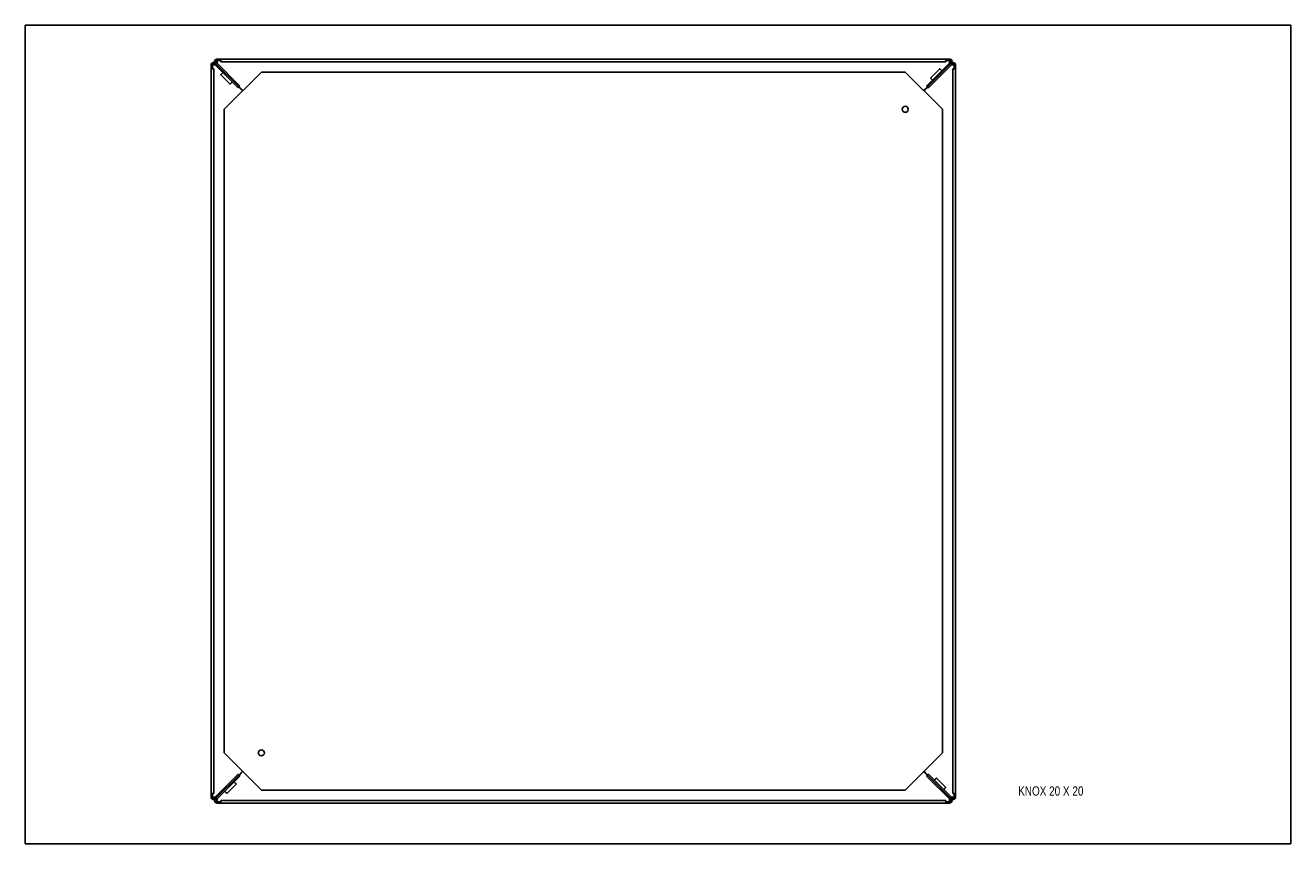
# Model space of a CAD drawing. Header units: inches. Extents: x 0 to 34, y 0 to 22.
import ezdxf

# ---------------------------------------------------------------- set-up
doc = ezdxf.new("R2010")
doc.units = ezdxf.units.IN
doc.header["$LTSCALE"] = 1.87
doc.header["$MEASUREMENT"] = 0
doc.layers.get('0').update_dxf_attribs({"linetype": 'CONTINUOUS'})
doc.layers.add('02___PRT_ALL_AXES', color=7, linetype='CONTINUOUS')
doc.styles.get("Standard").update_dxf_attribs({"font": 'txt', "width": 0.8})

msp = doc.modelspace()

# ---------------------------------------------------------------- linework, layer by layer
at = {"color": 7, "linetype": 'Continuous'}
for p, q in [((0, 0), (0, 22)), ((0, 22), (34, 22)), ((34, 0), (34, 22)), ((5.152, 21.092), (24.834, 21.092)), ((5.252, 21.092), (5.252, 21.02)), ((24.734, 21.092), (24.734, 21.02)), ((4.993, 1.251), (4.993, 20.933)), ((4.993, 20.833), (5.065, 20.833)), ((5.065, 1.351), (5.065, 20.833)), ((5.095, 20.939), (5.146, 20.99)), ((5.105, 20.98), (5.743, 20.343)), ((5.252, 21.02), (24.734, 21.02)), ((6.343, 20.742), (5.343, 19.742)), ((23.643, 20.742), (6.343, 20.742)), ((24.643, 19.742), (23.643, 20.742)), ((24.88, 20.98), (24.243, 20.343)), ((24.84, 20.99), (24.891, 20.939)), ((24.921, 20.833), (24.921, 1.351)), ((24.993, 20.833), (24.921, 20.833)), ((24.993, 20.933), (24.993, 1.251)), ((5.717, 20.317), (5.768, 20.368)), ((24.218, 20.368), (24.269, 20.317)), ((5.343, 19.742), (5.343, 2.442)), ((24.643, 2.442), (24.643, 19.742)), ((5.343, 2.442), (6.343, 1.442)), ((23.643, 1.442), (24.643, 2.442)), ((5.743, 1.842), (5.105, 1.205)), ((5.717, 1.867), (5.768, 1.816)), ((24.218, 1.816), (24.269, 1.867)), ((24.88, 1.205), (24.243, 1.842)), ((6.343, 1.442), (23.643, 1.442)), ((4.993, 1.351), (5.065, 1.351)), ((5.095, 1.245), (5.146, 1.194)), ((24.834, 1.092), (5.152, 1.092)), ((5.252, 1.092), (5.252, 1.164)), ((24.734, 1.164), (5.252, 1.164)), ((24.734, 1.092), (24.734, 1.164)), ((24.84, 1.194), (24.891, 1.245)), ((24.993, 1.351), (24.921, 1.351)), ((0, 0), (34, 0))]:
    msp.add_line(p, q, dxfattribs=at)
at = {"color": 3, "linetype": 'Continuous'}
for p, q in [((5.029, 20.833), (5.029, 20.933)), ((5.029, 20.933), (5.101, 20.933)), ((5.717, 20.317), (5.08, 20.954)), ((5.768, 20.368), (5.131, 21.005)), ((5.152, 20.984), (5.152, 21.056)), ((5.152, 21.056), (5.252, 21.056)), ((24.218, 20.368), (24.855, 21.005)), ((24.269, 20.317), (24.906, 20.954)), ((24.734, 21.056), (24.834, 21.056)), ((24.834, 20.984), (24.834, 21.056)), ((24.885, 20.933), (24.957, 20.933)), ((24.957, 20.933), (24.957, 20.833)), ((5.838, 20.238), (5.738, 20.338)), ((5.747, 20.347), (5.848, 20.247)), ((24.138, 20.247), (24.239, 20.347)), ((24.248, 20.338), (24.148, 20.238)), ((5.08, 1.23), (5.717, 1.867)), ((5.131, 1.179), (5.768, 1.816)), ((5.738, 1.846), (5.838, 1.947)), ((5.848, 1.938), (5.747, 1.837)), ((24.239, 1.837), (24.138, 1.938)), ((24.148, 1.947), (24.248, 1.846)), ((24.218, 1.816), (24.855, 1.179)), ((24.269, 1.867), (24.906, 1.23)), ((5.029, 1.251), (5.029, 1.351)), ((5.101, 1.251), (5.029, 1.251)), ((5.152, 1.128), (5.152, 1.2)), ((5.252, 1.128), (5.152, 1.128)), ((24.834, 1.128), (24.734, 1.128)), ((24.834, 1.2), (24.834, 1.128)), ((24.885, 1.251), (24.957, 1.251)), ((24.957, 1.351), (24.957, 1.251))]:
    msp.add_line(p, q, dxfattribs=at)
at = {"color": 7, "linetype": 'Continuous'}
for centre, start, end in [((5.152, 21.026), 90, 225), ((24.834, 21.026), 315, 90), ((5.059, 20.933), 45, 180), ((24.927, 20.933), 0, 135), ((5.059, 1.251), 180, 315), ((5.152, 1.158), 135, 270), ((24.834, 1.158), 270, 45), ((24.927, 1.251), 225, 360)]:
    msp.add_arc(centre, 0.0659, start, end, dxfattribs=at)
at = {"color": 3, "linetype": 'Continuous'}
for centre, start, end in [((5.059, 20.933), 45, 180), ((5.152, 21.026), 90, 225), ((24.834, 21.026), 315, 90), ((24.927, 20.933), 0, 135), ((5.059, 1.251), 180, 315), ((5.152, 1.158), 135, 270), ((24.834, 1.158), 270, 45), ((24.927, 1.251), 225, 360)]:
    msp.add_arc(centre, 0.03, start, end, dxfattribs=at)
at = {"layer": '02___PRT_ALL_AXES', "color": 7, "linetype": 'Continuous'}
for p, q in [((24.322, 20.582), (24.57, 20.83)), ((24.627, 20.777), (24.618, 20.785)), ((5.503, 20.421), (5.255, 20.669)), ((5.308, 20.726), (5.3, 20.717)), ((5.56, 20.474), (5.552, 20.465)), ((24.375, 20.525), (24.366, 20.534)), ((24.426, 1.71), (24.434, 1.719)), ((24.483, 1.763), (24.731, 1.515)), ((5.359, 1.408), (5.368, 1.399)), ((5.664, 1.602), (5.416, 1.354)), ((5.611, 1.659), (5.62, 1.651)), ((24.678, 1.458), (24.686, 1.467))]:
    msp.add_line(p, q, dxfattribs=at)
for centre in [(23.643, 19.742), (6.343, 2.442)]:
    msp.add_circle(centre, 0.0805, dxfattribs=at)
for centre, radius, start, end in [((23.739, 19.913), 1.239, 45.9026, 46.1559), ((23.541, 19.709), 1.522, 44.9795, 45.8949), ((6.172, 19.838), 1.239, 135.9026, 136.1559), ((6.376, 19.64), 1.522, 134.9795, 135.8949), ((4.672, 21.338), 1.239, 313.8441, 314.0974), ((4.475, 21.542), 1.522, 314.1051, 315.0205), ((25.239, 21.413), 1.239, 223.8441, 224.0974), ((25.442, 21.61), 1.522, 224.1051, 225.0205), ((25.511, 0.643), 1.522, 134.1051, 135.0205), ((25.314, 0.846), 1.239, 133.8441, 134.0974), ((6.445, 2.475), 1.522, 224.9795, 225.8949), ((6.247, 2.272), 1.239, 225.9026, 226.1559), ((4.543, 0.574), 1.522, 44.1051, 45.0205), ((4.747, 0.771), 1.239, 43.8441, 44.0974), ((23.61, 2.544), 1.522, 314.9795, 315.8949), ((23.813, 2.346), 1.239, 315.9026, 316.1559)]:
    msp.add_arc(centre, radius, start, end, dxfattribs=at)
for points in [[(24.57, 20.83), (24.57, 20.83), (24.57, 20.83), (24.57, 20.83), (24.57, 20.83), (24.57, 20.83), (24.57, 20.83), (24.571, 20.83), (24.571, 20.829), (24.572, 20.829), (24.572, 20.829), (24.573, 20.828), (24.574, 20.827), (24.576, 20.825), (24.578, 20.824), (24.58, 20.822), (24.582, 20.82), (24.586, 20.816), (24.591, 20.811), (24.595, 20.808), (24.597, 20.806)], [(5.255, 20.669), (5.255, 20.669), (5.255, 20.669), (5.255, 20.669), (5.255, 20.669), (5.255, 20.669), (5.255, 20.669), (5.255, 20.67), (5.256, 20.67), (5.256, 20.671), (5.256, 20.671), (5.257, 20.672), (5.258, 20.674), (5.26, 20.675), (5.261, 20.677), (5.263, 20.679), (5.265, 20.681), (5.269, 20.685), (5.274, 20.691), (5.277, 20.694), (5.279, 20.696)], [(5.503, 20.421), (5.503, 20.421), (5.503, 20.421), (5.503, 20.421), (5.503, 20.421), (5.504, 20.421), (5.504, 20.421), (5.504, 20.421), (5.504, 20.421), (5.505, 20.422), (5.506, 20.422), (5.507, 20.423), (5.508, 20.424), (5.509, 20.425), (5.511, 20.427), (5.513, 20.428), (5.516, 20.431), (5.52, 20.435), (5.525, 20.439), (5.528, 20.443), (5.53, 20.445)], [(24.322, 20.582), (24.322, 20.582), (24.322, 20.582), (24.322, 20.582), (24.322, 20.582), (24.322, 20.582), (24.322, 20.581), (24.322, 20.581), (24.322, 20.581), (24.323, 20.58), (24.323, 20.579), (24.324, 20.579), (24.325, 20.577), (24.326, 20.576), (24.328, 20.574), (24.329, 20.572), (24.332, 20.569), (24.336, 20.565), (24.34, 20.56), (24.344, 20.557), (24.346, 20.555)], [(24.483, 1.763), (24.483, 1.763), (24.483, 1.763), (24.483, 1.763), (24.483, 1.763), (24.482, 1.763), (24.482, 1.763), (24.482, 1.763), (24.481, 1.763), (24.481, 1.762), (24.48, 1.762), (24.479, 1.761), (24.478, 1.76), (24.477, 1.759), (24.475, 1.757), (24.473, 1.756), (24.47, 1.753), (24.466, 1.75), (24.461, 1.745), (24.458, 1.741), (24.456, 1.74)], [(5.416, 1.354), (5.416, 1.354), (5.416, 1.354), (5.416, 1.354), (5.416, 1.354), (5.416, 1.354), (5.416, 1.354), (5.415, 1.355), (5.415, 1.355), (5.414, 1.355), (5.414, 1.356), (5.413, 1.356), (5.412, 1.357), (5.41, 1.359), (5.408, 1.36), (5.406, 1.362), (5.404, 1.364), (5.4, 1.368), (5.395, 1.373), (5.391, 1.376), (5.389, 1.378)], [(5.664, 1.602), (5.664, 1.602), (5.664, 1.602), (5.664, 1.602), (5.664, 1.602), (5.664, 1.603), (5.664, 1.603), (5.664, 1.603), (5.664, 1.604), (5.663, 1.604), (5.663, 1.605), (5.662, 1.606), (5.661, 1.607), (5.66, 1.608), (5.658, 1.61), (5.657, 1.612), (5.654, 1.615), (5.65, 1.619), (5.646, 1.624), (5.642, 1.627), (5.64, 1.629)], [(24.731, 1.515), (24.731, 1.515), (24.731, 1.515), (24.731, 1.515), (24.731, 1.515), (24.731, 1.515), (24.731, 1.515), (24.731, 1.514), (24.73, 1.514), (24.73, 1.514), (24.729, 1.513), (24.729, 1.512), (24.728, 1.511), (24.726, 1.509), (24.725, 1.507), (24.723, 1.506), (24.721, 1.503), (24.717, 1.499), (24.712, 1.494), (24.709, 1.49), (24.707, 1.488)]]:
    msp.add_open_spline(points, degree=3, knots=[0, 0, 0, 0, 0.002717, 0.004551, 0.00681, 0.012741, 0.020671, 0.030648, 0.042688, 0.056792, 0.072957, 0.111428, 0.157938, 0.212266, 0.274177, 0.343375, 0.419516, 0.591186, 0.785906, 1, 1, 1, 1], dxfattribs=at)

# ---------------------------------------------------------------- texts
at = {"color": 2, "linetype": 'Continuous', "insert": (26.677, 1.542), "char_height": 0.25, "width": 2.4, "attachment_point": 1, "line_spacing_factor": 0.9}
msp.add_mtext('KNOX 20 X 20', dxfattribs=at)

doc.saveas('drawing.dxf')
